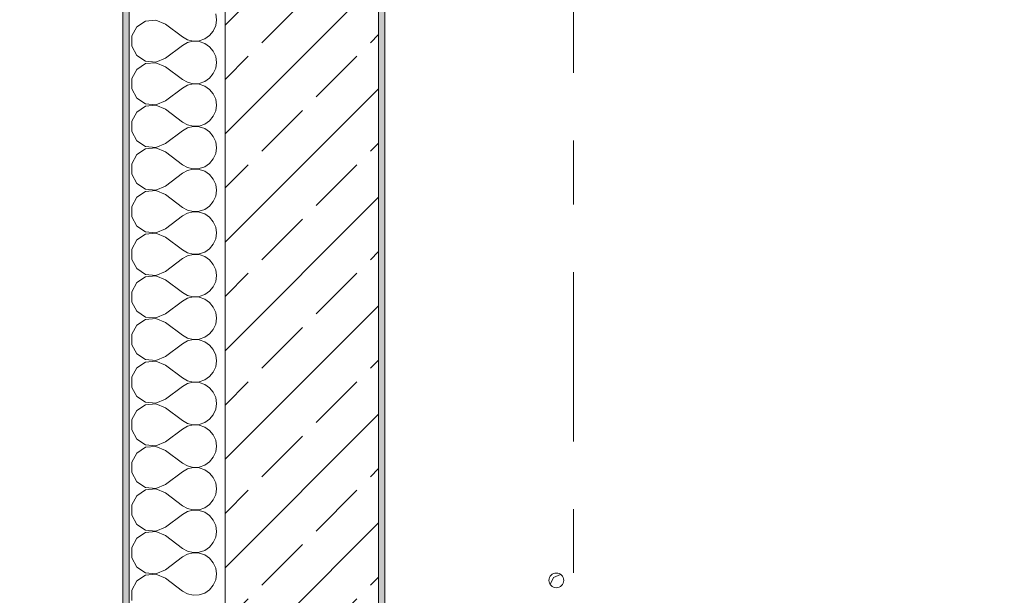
# Model space of a CAD drawing. Header units: metres. Extents: x -3.6 to 84.5, y -11 to 16.8.
# Tile 71 of 256: x -0.3 to 1.2, y 8.8 to 9.7. Entities that reach past the tile are written whole.
import ezdxf

# ---------------------------------------------------------------- set-up
doc = ezdxf.new("R2010")
doc.units = ezdxf.units.M
doc.header["$MEASUREMENT"] = 0
doc.linetypes.add('Strichlinie doppelt', pattern=[0.546806, 0.264583, -0.105833, 0.070556, -0.105833])
for name, color, linetype in [('152 - Bemaßung_ Beschriftung.Ausbau', 7, 'Continuous'), ('451 - Universal.Achsen Raster', 7, 'Continuous'), ('603 - Struktur.Bodenplatte_ Decke Roh', 7, 'Continuous'), ('604 - Struktur.Wand Aussen', 7, 'Continuous'), ('650 - Abdeckung.Fußboden Aufbau', 7, 'Continuous')]:
    doc.layers.add(name, color=color, linetype=linetype)
doc.styles.add('ERSTELLTER_STIL_2', font='txt')
doc.dimstyles.new('ERSTELLTER_STIL__1', dxfattribs={"dimtxt": 0.1, "dimasz": 0.0532, "dimexe": 0.18, "dimexo": 0.0625, "dimgap": 0, "dimtad": 1, "dimzin": 0, "dimdsep": 46, "dimtxsty": 'ERSTELLTER_STIL_2', "dimblk": 'ARROWHEAD_2', "dimblk1": 'ARROWHEAD_2', "dimblk2": 'ARROWHEAD_2', "dimcen": 0.09, "dimse1": 1, "dimse2": 1, "dimclrd": 7, "dimclre": 7, "dimclrt": 7, "dimazin": 0, "dimtfac": 1, "dimtdec": 4, "dimtmove": 0, "dimatfit": 3, "dimfxl": 1, "dimtolj": 1, "dimtzin": 0, "dimarcsym": 0})
doc.dimstyles.new('ERSTELLTER_STIL__10', dxfattribs={"dimtxt": 0.1, "dimasz": 0.0532, "dimexe": 0.18, "dimexo": 0.0625, "dimgap": 0, "dimtad": 1, "dimzin": 0, "dimdsep": 46, "dimtxsty": 'ERSTELLTER_STIL_2', "dimblk": 'ARROWHEAD_2', "dimblk1": 'ARROWHEAD_2', "dimblk2": 'ARROWHEAD_2', "dimcen": 0.09, "dimse1": 1, "dimse2": 1, "dimclrd": 256, "dimclre": 256, "dimclrt": 256, "dimazin": 0, "dimtfac": 1, "dimtdec": 4, "dimtmove": 0, "dimatfit": 3, "dimfxl": 1, "dimtolj": 1, "dimtzin": 0, "dimarcsym": 0})
doc.dimstyles.new('ERSTELLTER_STIL__3', dxfattribs={"dimtxt": 0.1, "dimasz": 0.0532, "dimexe": 0.18, "dimexo": 0.0625, "dimgap": 0, "dimtad": 1, "dimtih": 1, "dimtoh": 1, "dimzin": 0, "dimdsep": 46, "dimtxsty": 'ERSTELLTER_STIL_2', "dimblk": 'ARROWHEAD_2', "dimblk1": 'ARROWHEAD_2', "dimblk2": 'ARROWHEAD_2', "dimcen": 0.09, "dimse1": 1, "dimse2": 1, "dimclrd": 7, "dimclre": 7, "dimclrt": 7, "dimazin": 0, "dimtfac": 1, "dimtdec": 4, "dimtmove": 0, "dimatfit": 3, "dimfxl": 1, "dimtolj": 1, "dimtzin": 0, "dimarcsym": 0})
doc.dimstyles.new('ERSTELLTER_STIL__4', dxfattribs={"dimtxt": 0.1, "dimasz": 0.0532, "dimexe": 0.18, "dimexo": 0.0625, "dimgap": 0, "dimtad": 1, "dimtih": 1, "dimtoh": 1, "dimzin": 0, "dimdsep": 46, "dimtxsty": 'ERSTELLTER_STIL_2', "dimblk": 'ARROWHEAD_2', "dimblk1": 'ARROWHEAD_2', "dimblk2": 'ARROWHEAD_2', "dimcen": 0.09, "dimse1": 1, "dimse2": 1, "dimclrd": 7, "dimclre": 7, "dimclrt": 7, "dimazin": 0, "dimtfac": 1, "dimtdec": 4, "dimtmove": 2, "dimatfit": 3, "dimfxl": 1, "dimtolj": 1, "dimtzin": 0, "dimarcsym": 0})

# ---------------------------------------------------------------- blocks, each defined once
blk = doc.blocks.new('*X25')
at = {"layer": '604 - Struktur.Wand Aussen', "color": 7, "linetype": 'Continuous', "lineweight": 5}
for p, q in [((-0.0283, 9.6667), (-0.0296, 9.6758)), ((-0.153, 9.6558), (-0.1607, 9.6415)), ((-0.1395, 9.6648), (-0.153, 9.6558)), ((-0.1233, 9.6663), (-0.1395, 9.6648)), ((-0.1083, 9.66), (-0.1233, 9.6663)), ((-0.1083, 9.66), (-0.0817, 9.64)), ((-0.0333, 9.6491), (-0.0296, 9.6576)), ((-0.0296, 9.6576), (-0.0283, 9.6667)), ((-0.1607, 9.6415), (-0.1607, 9.6252)), ((-0.0817, 9.64), (-0.0736, 9.6355)), ((-0.0468, 9.6369), (-0.0392, 9.6421)), ((-0.0392, 9.6421), (-0.0333, 9.6491)), ((-0.1607, 9.6252), (-0.153, 9.6109)), ((-0.1083, 9.6067), (-0.0817, 9.6267)), ((-0.0736, 9.6311), (-0.0817, 9.6267)), ((-0.0736, 9.6355), (-0.0647, 9.6335)), ((-0.0647, 9.6332), (-0.0736, 9.6311)), ((-0.0647, 9.6335), (-0.0555, 9.6339)), ((-0.0555, 9.6328), (-0.0647, 9.6332)), ((-0.0555, 9.6339), (-0.0468, 9.6369)), ((-0.0468, 9.6298), (-0.0555, 9.6328)), ((-0.0392, 9.6246), (-0.0468, 9.6298)), ((-0.0333, 9.6175), (-0.0392, 9.6246)), ((-0.153, 9.6109), (-0.1395, 9.6019)), ((-0.1233, 9.6004), (-0.1083, 9.6067)), ((-0.0296, 9.6091), (-0.0333, 9.6175)), ((-0.0283, 9.6), (-0.0296, 9.6091)), ((-0.1395, 9.5981), (-0.153, 9.5891)), ((-0.1395, 9.6019), (-0.1233, 9.6004)), ((-0.1233, 9.5996), (-0.1395, 9.5981)), ((-0.1083, 9.5933), (-0.1233, 9.5996)), ((-0.1083, 9.5933), (-0.0817, 9.5733)), ((-0.0296, 9.5909), (-0.0283, 9.6)), ((-0.153, 9.5891), (-0.1607, 9.5748)), ((-0.0392, 9.5754), (-0.0333, 9.5825)), ((-0.0333, 9.5825), (-0.0296, 9.5909)), ((-0.1607, 9.5748), (-0.1607, 9.5585)), ((-0.0817, 9.5733), (-0.0736, 9.5689)), ((-0.0736, 9.5645), (-0.0817, 9.56)), ((-0.0736, 9.5689), (-0.0647, 9.5668)), ((-0.0647, 9.5665), (-0.0736, 9.5645)), ((-0.0647, 9.5668), (-0.0555, 9.5672)), ((-0.0555, 9.5661), (-0.0647, 9.5665)), ((-0.0555, 9.5672), (-0.0468, 9.5702)), ((-0.0468, 9.5631), (-0.0555, 9.5661)), ((-0.0468, 9.5702), (-0.0392, 9.5754)), ((-0.0392, 9.5579), (-0.0468, 9.5631)), ((-0.1607, 9.5585), (-0.153, 9.5442)), ((-0.1083, 9.54), (-0.0817, 9.56)), ((-0.0333, 9.5509), (-0.0392, 9.5579)), ((-0.0296, 9.5424), (-0.0333, 9.5509)), ((-0.153, 9.5442), (-0.1395, 9.5352)), ((-0.1395, 9.5314), (-0.153, 9.5224)), ((-0.1395, 9.5352), (-0.1233, 9.5337)), ((-0.1233, 9.533), (-0.1395, 9.5314)), ((-0.1233, 9.5337), (-0.1083, 9.54)), ((-0.1083, 9.5267), (-0.1233, 9.533)), ((-0.0283, 9.5333), (-0.0296, 9.5424)), ((-0.0296, 9.5242), (-0.0283, 9.5333)), ((-0.153, 9.5224), (-0.1607, 9.5081)), ((-0.1083, 9.5267), (-0.0817, 9.5067)), ((-0.0392, 9.5087), (-0.0333, 9.5158)), ((-0.0333, 9.5158), (-0.0296, 9.5242)), ((-0.1607, 9.5081), (-0.1607, 9.4919)), ((-0.0817, 9.5067), (-0.0736, 9.5022)), ((-0.0736, 9.5022), (-0.0647, 9.5001)), ((-0.0647, 9.4999), (-0.0736, 9.4978)), ((-0.0647, 9.5001), (-0.0555, 9.5006)), ((-0.0555, 9.4994), (-0.0647, 9.4999)), ((-0.0555, 9.5006), (-0.0468, 9.5035)), ((-0.0468, 9.4965), (-0.0555, 9.4994)), ((-0.0468, 9.5035), (-0.0392, 9.5087)), ((-0.1607, 9.4919), (-0.153, 9.4776)), ((-0.1083, 9.4733), (-0.0817, 9.4933)), ((-0.0736, 9.4978), (-0.0817, 9.4933)), ((-0.0392, 9.4913), (-0.0468, 9.4965)), ((-0.0333, 9.4842), (-0.0392, 9.4913)), ((-0.0296, 9.4758), (-0.0333, 9.4842)), ((-0.153, 9.4776), (-0.1395, 9.4686)), ((-0.1395, 9.4686), (-0.1233, 9.467)), ((-0.1233, 9.467), (-0.1083, 9.4733)), ((-0.0283, 9.4667), (-0.0296, 9.4758)), ((-0.153, 9.4558), (-0.1607, 9.4415)), ((-0.1395, 9.4648), (-0.153, 9.4558)), ((-0.1233, 9.4663), (-0.1395, 9.4648)), ((-0.1083, 9.46), (-0.1233, 9.4663)), ((-0.1083, 9.46), (-0.0817, 9.44)), ((-0.0333, 9.4491), (-0.0296, 9.4576)), ((-0.0296, 9.4576), (-0.0283, 9.4667)), ((-0.1607, 9.4415), (-0.1607, 9.4252)), ((-0.0817, 9.44), (-0.0736, 9.4355)), ((-0.0468, 9.4369), (-0.0392, 9.4421)), ((-0.0392, 9.4421), (-0.0333, 9.4491)), ((-0.1607, 9.4252), (-0.153, 9.4109)), ((-0.1083, 9.4067), (-0.0817, 9.4267)), ((-0.0736, 9.4311), (-0.0817, 9.4267)), ((-0.0736, 9.4355), (-0.0647, 9.4335)), ((-0.0647, 9.4332), (-0.0736, 9.4311)), ((-0.0647, 9.4335), (-0.0555, 9.4339)), ((-0.0555, 9.4328), (-0.0647, 9.4332)), ((-0.0555, 9.4339), (-0.0468, 9.4369)), ((-0.0468, 9.4298), (-0.0555, 9.4328)), ((-0.0392, 9.4246), (-0.0468, 9.4298)), ((-0.0333, 9.4175), (-0.0392, 9.4246)), ((-0.153, 9.4109), (-0.1395, 9.4019)), ((-0.1233, 9.4004), (-0.1083, 9.4067)), ((-0.0296, 9.4091), (-0.0333, 9.4175)), ((-0.0283, 9.4), (-0.0296, 9.4091)), ((-0.1395, 9.3981), (-0.153, 9.3891)), ((-0.1395, 9.4019), (-0.1233, 9.4004)), ((-0.1233, 9.3996), (-0.1395, 9.3981)), ((-0.1083, 9.3933), (-0.1233, 9.3996)), ((-0.1083, 9.3933), (-0.0817, 9.3733)), ((-0.0296, 9.3909), (-0.0283, 9.4)), ((-0.153, 9.3891), (-0.1607, 9.3748)), ((-0.0392, 9.3754), (-0.0333, 9.3825)), ((-0.0333, 9.3825), (-0.0296, 9.3909)), ((-0.1607, 9.3748), (-0.1607, 9.3585)), ((-0.0817, 9.3733), (-0.0736, 9.3689)), ((-0.0736, 9.3645), (-0.0817, 9.36)), ((-0.0736, 9.3689), (-0.0647, 9.3668)), ((-0.0647, 9.3665), (-0.0736, 9.3645)), ((-0.0647, 9.3668), (-0.0555, 9.3672)), ((-0.0555, 9.3661), (-0.0647, 9.3665)), ((-0.0555, 9.3672), (-0.0468, 9.3702)), ((-0.0468, 9.3631), (-0.0555, 9.3661)), ((-0.0468, 9.3702), (-0.0392, 9.3754)), ((-0.0392, 9.3579), (-0.0468, 9.3631)), ((-0.1607, 9.3585), (-0.153, 9.3442)), ((-0.1083, 9.34), (-0.0817, 9.36)), ((-0.0333, 9.3509), (-0.0392, 9.3579)), ((-0.0296, 9.3424), (-0.0333, 9.3509)), ((-0.153, 9.3442), (-0.1395, 9.3352)), ((-0.1395, 9.3314), (-0.153, 9.3224)), ((-0.1395, 9.3352), (-0.1233, 9.3337)), ((-0.1233, 9.333), (-0.1395, 9.3314)), ((-0.1233, 9.3337), (-0.1083, 9.34)), ((-0.1083, 9.3267), (-0.1233, 9.333)), ((-0.0283, 9.3333), (-0.0296, 9.3424)), ((-0.0296, 9.3242), (-0.0283, 9.3333)), ((-0.153, 9.3224), (-0.1607, 9.3081)), ((-0.1083, 9.3267), (-0.0817, 9.3067)), ((-0.0392, 9.3087), (-0.0333, 9.3158)), ((-0.0333, 9.3158), (-0.0296, 9.3242)), ((-0.1607, 9.3081), (-0.1607, 9.2919)), ((-0.0817, 9.3067), (-0.0736, 9.3022)), ((-0.0736, 9.3022), (-0.0647, 9.3001)), ((-0.0647, 9.2999), (-0.0736, 9.2978)), ((-0.0647, 9.3001), (-0.0555, 9.3006)), ((-0.0555, 9.2994), (-0.0647, 9.2999)), ((-0.0555, 9.3006), (-0.0468, 9.3035)), ((-0.0468, 9.2965), (-0.0555, 9.2994)), ((-0.0468, 9.3035), (-0.0392, 9.3087)), ((-0.1607, 9.2919), (-0.153, 9.2776)), ((-0.1083, 9.2733), (-0.0817, 9.2933)), ((-0.0736, 9.2978), (-0.0817, 9.2933)), ((-0.0392, 9.2913), (-0.0468, 9.2965)), ((-0.0333, 9.2842), (-0.0392, 9.2913)), ((-0.0296, 9.2758), (-0.0333, 9.2842)), ((-0.153, 9.2776), (-0.1395, 9.2686)), ((-0.1395, 9.2686), (-0.1233, 9.267)), ((-0.1233, 9.267), (-0.1083, 9.2733)), ((-0.0283, 9.2667), (-0.0296, 9.2758)), ((-0.153, 9.2558), (-0.1607, 9.2415)), ((-0.1395, 9.2648), (-0.153, 9.2558)), ((-0.1233, 9.2663), (-0.1395, 9.2648)), ((-0.1083, 9.26), (-0.1233, 9.2663)), ((-0.1083, 9.26), (-0.0817, 9.24)), ((-0.0333, 9.2491), (-0.0296, 9.2576)), ((-0.0296, 9.2576), (-0.0283, 9.2667)), ((-0.1607, 9.2415), (-0.1607, 9.2252)), ((-0.0817, 9.24), (-0.0736, 9.2355)), ((-0.0468, 9.2369), (-0.0392, 9.2421)), ((-0.0392, 9.2421), (-0.0333, 9.2491)), ((-0.1607, 9.2252), (-0.153, 9.2109)), ((-0.1083, 9.2067), (-0.0817, 9.2267)), ((-0.0736, 9.2311), (-0.0817, 9.2267)), ((-0.0736, 9.2355), (-0.0647, 9.2335)), ((-0.0647, 9.2332), (-0.0736, 9.2311)), ((-0.0647, 9.2335), (-0.0555, 9.2339)), ((-0.0555, 9.2328), (-0.0647, 9.2332)), ((-0.0555, 9.2339), (-0.0468, 9.2369)), ((-0.0468, 9.2298), (-0.0555, 9.2328)), ((-0.0392, 9.2246), (-0.0468, 9.2298)), ((-0.0333, 9.2175), (-0.0392, 9.2246)), ((-0.153, 9.2109), (-0.1395, 9.2019)), ((-0.1233, 9.2004), (-0.1083, 9.2067)), ((-0.0296, 9.2091), (-0.0333, 9.2175)), ((-0.0283, 9.2), (-0.0296, 9.2091)), ((-0.1395, 9.1981), (-0.153, 9.1891)), ((-0.1395, 9.2019), (-0.1233, 9.2004)), ((-0.1233, 9.1996), (-0.1395, 9.1981)), ((-0.1083, 9.1933), (-0.1233, 9.1996)), ((-0.1083, 9.1933), (-0.0817, 9.1733)), ((-0.0333, 9.1825), (-0.0296, 9.1909)), ((-0.0296, 9.1909), (-0.0283, 9.2)), ((-0.153, 9.1891), (-0.1607, 9.1748)), ((-0.0468, 9.1702), (-0.0392, 9.1754)), ((-0.0392, 9.1754), (-0.0333, 9.1825)), ((-0.1607, 9.1748), (-0.1607, 9.1585)), ((-0.1083, 9.14), (-0.0817, 9.16)), ((-0.0817, 9.1733), (-0.0736, 9.1689)), ((-0.0736, 9.1645), (-0.0817, 9.16)), ((-0.0736, 9.1689), (-0.0647, 9.1668)), ((-0.0647, 9.1665), (-0.0736, 9.1645)), ((-0.0647, 9.1668), (-0.0555, 9.1672)), ((-0.0555, 9.1661), (-0.0647, 9.1665)), ((-0.0555, 9.1672), (-0.0468, 9.1702)), ((-0.0468, 9.1631), (-0.0555, 9.1661)), ((-0.0392, 9.1579), (-0.0468, 9.1631)), ((-0.1607, 9.1585), (-0.153, 9.1442)), ((-0.0333, 9.1509), (-0.0392, 9.1579)), ((-0.0296, 9.1424), (-0.0333, 9.1509)), ((-0.153, 9.1442), (-0.1395, 9.1352)), ((-0.1395, 9.1314), (-0.153, 9.1224)), ((-0.1395, 9.1352), (-0.1233, 9.1337)), ((-0.1233, 9.133), (-0.1395, 9.1314)), ((-0.1233, 9.1337), (-0.1083, 9.14)), ((-0.1083, 9.1267), (-0.1233, 9.133)), ((-0.0283, 9.1333), (-0.0296, 9.1424)), ((-0.0296, 9.1242), (-0.0283, 9.1333)), ((-0.153, 9.1224), (-0.1607, 9.1081)), ((-0.1083, 9.1267), (-0.0817, 9.1067)), ((-0.0392, 9.1087), (-0.0333, 9.1158)), ((-0.0333, 9.1158), (-0.0296, 9.1242)), ((-0.1607, 9.1081), (-0.1607, 9.0919)), ((-0.0817, 9.1067), (-0.0736, 9.1022)), ((-0.0736, 9.1022), (-0.0647, 9.1001)), ((-0.0647, 9.0999), (-0.0736, 9.0978)), ((-0.0647, 9.1001), (-0.0555, 9.1006)), ((-0.0555, 9.0994), (-0.0647, 9.0999)), ((-0.0555, 9.1006), (-0.0468, 9.1035)), ((-0.0468, 9.0965), (-0.0555, 9.0994)), ((-0.0468, 9.1035), (-0.0392, 9.1087)), ((-0.1607, 9.0919), (-0.153, 9.0776)), ((-0.1083, 9.0733), (-0.0817, 9.0933)), ((-0.0736, 9.0978), (-0.0817, 9.0933)), ((-0.0392, 9.0913), (-0.0468, 9.0965)), ((-0.0333, 9.0842), (-0.0392, 9.0913)), ((-0.0296, 9.0758), (-0.0333, 9.0842)), ((-0.153, 9.0776), (-0.1395, 9.0686)), ((-0.1395, 9.0686), (-0.1233, 9.067)), ((-0.1233, 9.067), (-0.1083, 9.0733)), ((-0.0283, 9.0667), (-0.0296, 9.0758)), ((-0.153, 9.0558), (-0.1607, 9.0415)), ((-0.1395, 9.0648), (-0.153, 9.0558)), ((-0.1233, 9.0663), (-0.1395, 9.0648)), ((-0.1083, 9.06), (-0.1233, 9.0663)), ((-0.1083, 9.06), (-0.0817, 9.04)), ((-0.0333, 9.0491), (-0.0296, 9.0576)), ((-0.0296, 9.0576), (-0.0283, 9.0667)), ((-0.1607, 9.0415), (-0.1607, 9.0252)), ((-0.0817, 9.04), (-0.0736, 9.0355)), ((-0.0555, 9.0339), (-0.0468, 9.0369)), ((-0.0468, 9.0369), (-0.0392, 9.0421)), ((-0.0392, 9.0421), (-0.0333, 9.0491)), ((-0.1607, 9.0252), (-0.153, 9.0109)), ((-0.1083, 9.0067), (-0.0817, 9.0267)), ((-0.0736, 9.0311), (-0.0817, 9.0267)), ((-0.0736, 9.0355), (-0.0647, 9.0335)), ((-0.0647, 9.0332), (-0.0736, 9.0311)), ((-0.0647, 9.0335), (-0.0555, 9.0339)), ((-0.0555, 9.0328), (-0.0647, 9.0332)), ((-0.0468, 9.0298), (-0.0555, 9.0328)), ((-0.0392, 9.0246), (-0.0468, 9.0298)), ((-0.0333, 9.0175), (-0.0392, 9.0246)), ((-0.153, 9.0109), (-0.1395, 9.0019)), ((-0.1233, 9.0004), (-0.1083, 9.0067)), ((-0.0296, 9.0091), (-0.0333, 9.0175)), ((-0.0283, 9), (-0.0296, 9.0091)), ((-0.1395, 8.9981), (-0.153, 8.9891)), ((-0.1395, 9.0019), (-0.1233, 9.0004)), ((-0.1233, 8.9996), (-0.1395, 8.9981)), ((-0.1083, 8.9933), (-0.1233, 8.9996)), ((-0.1083, 8.9933), (-0.0817, 8.9733)), ((-0.0333, 8.9825), (-0.0296, 8.9909)), ((-0.0296, 8.9909), (-0.0283, 9)), ((-0.153, 8.9891), (-0.1607, 8.9748)), ((-0.0468, 8.9702), (-0.0392, 8.9754)), ((-0.0392, 8.9754), (-0.0333, 8.9825)), ((-0.1607, 8.9748), (-0.1607, 8.9585)), ((-0.1083, 8.94), (-0.0817, 8.96)), ((-0.0817, 8.9733), (-0.0736, 8.9689)), ((-0.0736, 8.9645), (-0.0817, 8.96)), ((-0.0736, 8.9689), (-0.0647, 8.9668)), ((-0.0647, 8.9665), (-0.0736, 8.9645)), ((-0.0647, 8.9668), (-0.0555, 8.9672)), ((-0.0555, 8.9661), (-0.0647, 8.9665)), ((-0.0555, 8.9672), (-0.0468, 8.9702)), ((-0.0468, 8.9631), (-0.0555, 8.9661)), ((-0.0392, 8.9579), (-0.0468, 8.9631)), ((-0.1607, 8.9585), (-0.153, 8.9442)), ((-0.0333, 8.9509), (-0.0392, 8.9579)), ((-0.0296, 8.9424), (-0.0333, 8.9509)), ((-0.153, 8.9442), (-0.1395, 8.9352)), ((-0.1395, 8.9314), (-0.153, 8.9224)), ((-0.1395, 8.9352), (-0.1233, 8.9337)), ((-0.1233, 8.933), (-0.1395, 8.9314)), ((-0.1233, 8.9337), (-0.1083, 8.94)), ((-0.1083, 8.9267), (-0.1233, 8.933)), ((-0.0283, 8.9333), (-0.0296, 8.9424)), ((-0.0296, 8.9242), (-0.0283, 8.9333)), ((-0.153, 8.9224), (-0.1607, 8.9081)), ((-0.1083, 8.9267), (-0.0817, 8.9067)), ((-0.0392, 8.9087), (-0.0333, 8.9158)), ((-0.0333, 8.9158), (-0.0296, 8.9242)), ((-0.1607, 8.9081), (-0.1607, 8.8919)), ((-0.0817, 8.9067), (-0.0736, 8.9022)), ((-0.0736, 8.9022), (-0.0647, 8.9001)), ((-0.0647, 8.8999), (-0.0736, 8.8978)), ((-0.0647, 8.9001), (-0.0555, 8.9006)), ((-0.0555, 8.8994), (-0.0647, 8.8999)), ((-0.0555, 8.9006), (-0.0468, 8.9035)), ((-0.0468, 8.8965), (-0.0555, 8.8994)), ((-0.0468, 8.9035), (-0.0392, 8.9087)), ((-0.1607, 8.8919), (-0.153, 8.8776)), ((-0.1083, 8.8733), (-0.0817, 8.8933)), ((-0.0736, 8.8978), (-0.0817, 8.8933)), ((-0.0392, 8.8913), (-0.0468, 8.8965)), ((-0.0333, 8.8842), (-0.0392, 8.8913)), ((-0.0296, 8.8758), (-0.0333, 8.8842)), ((-0.153, 8.8776), (-0.1395, 8.8686)), ((-0.1395, 8.8686), (-0.1233, 8.867)), ((-0.1233, 8.867), (-0.1083, 8.8733)), ((-0.0283, 8.8667), (-0.0296, 8.8758)), ((-0.153, 8.8558), (-0.1607, 8.8415)), ((-0.1395, 8.8648), (-0.153, 8.8558)), ((-0.1233, 8.8663), (-0.1395, 8.8648)), ((-0.1083, 8.86), (-0.1233, 8.8663)), ((-0.1083, 8.86), (-0.0817, 8.84)), ((-0.0333, 8.8491), (-0.0296, 8.8576)), ((-0.0296, 8.8576), (-0.0283, 8.8667)), ((-0.1607, 8.8415), (-0.1607, 8.8252)), ((-0.0817, 8.84), (-0.0736, 8.8355)), ((-0.0555, 8.8339), (-0.0468, 8.8369)), ((-0.0468, 8.8369), (-0.0392, 8.8421)), ((-0.0392, 8.8421), (-0.0333, 8.8491)), ((-0.1607, 8.8252), (-0.153, 8.8109)), ((-0.1083, 8.8067), (-0.0817, 8.8267)), ((-0.0736, 8.8311), (-0.0817, 8.8267)), ((-0.0736, 8.8355), (-0.0647, 8.8335)), ((-0.0647, 8.8332), (-0.0736, 8.8311)), ((-0.0647, 8.8335), (-0.0555, 8.8339)), ((-0.0555, 8.8328), (-0.0647, 8.8332)), ((-0.0468, 8.8298), (-0.0555, 8.8328)), ((-0.0392, 8.8246), (-0.0468, 8.8298)), ((-0.0333, 8.8175), (-0.0392, 8.8246)), ((-0.153, 8.8109), (-0.1395, 8.8019)), ((-0.1233, 8.8004), (-0.1083, 8.8067)), ((-0.0296, 8.8091), (-0.0333, 8.8175)), ((-0.0283, 8.8), (-0.0296, 8.8091)), ((-0.1395, 8.7981), (-0.153, 8.7891)), ((-0.1395, 8.8019), (-0.1233, 8.8004)), ((-0.1233, 8.7996), (-0.1395, 8.7981)), ((-0.1083, 8.7933), (-0.1233, 8.7996)), ((-0.1083, 8.7933), (-0.0817, 8.7733)), ((-0.0333, 8.7825), (-0.0296, 8.7909)), ((-0.0296, 8.7909), (-0.0283, 8.8)), ((-0.153, 8.7891), (-0.1607, 8.7748)), ((-0.0468, 8.7702), (-0.0392, 8.7754)), ((-0.0392, 8.7754), (-0.0333, 8.7825)), ((-0.1607, 8.7748), (-0.1607, 8.7585)), ((-0.0817, 8.7733), (-0.0736, 8.7689)), ((-0.0736, 8.7689), (-0.0647, 8.7668)), ((-0.0647, 8.7668), (-0.0555, 8.7672)), ((-0.0555, 8.7672), (-0.0468, 8.7702))]:
    blk.add_line(p, q, dxfattribs=at)
blk = doc.blocks.new('*D241')
at = {"layer": '152 - Bemaßung_ Beschriftung.Ausbau', "color": 160, "linetype": 'Continuous', "lineweight": 5, "true_color": 0x3232ff}
for p, q in [((-3.21, 13.7152), (-3.14, 13.6748)), ((-3.175, 13.15), (-3.175, 13.695)), ((-3.21, 13.1702), (-3.14, 13.1298)), ((-3.1225, 13.15), (-3.2275, 13.15)), ((-3.175, 8.3), (-3.175, 13.15))]:
    blk.add_line(p, q, dxfattribs=at)
at = {"layer": '152 - Bemaßung_ Beschriftung.Ausbau', "color": 160, "lineweight": 5, "true_color": 0x3232ff, "char_height": 0.1, "attachment_point": 7, "rotation": 90, "style": 'ERSTELLTER_STIL_2'}
for s, insert in [('\\A1;{\\pql;\\fArial|b0|i0|c0|p38;54\\fArial|b0|i0|c0|p38;\\A1{\\H.66x;\\S5^  ;}}', (-3.1934, 13.2457)), ('\\A1;{\\pql;\\fArial|b0|i0|c0|p38;15}', (-3.195, 13.523))]:
    blk.add_mtext(s, dxfattribs=dict(at, insert=insert))
blk = doc.blocks.new('ARROWHEAD_2')
at = {"color": 0, "linetype": 'Continuous', "lineweight": 0}
for p, q in [((-0.378, -0.655), (0.378, 0.655)), ((0, 0), (-1, 0))]:
    blk.add_line(p, q, dxfattribs=at)
blk = doc.blocks.new('*D243')
at = {"layer": '152 - Bemaßung_ Beschriftung.Ausbau', "color": 7, "linetype": 'Continuous', "lineweight": 5}
for p, q in [((-2.675, 13.845), (-2.675, 13.8792)), ((-2.64, 13.8248), (-2.71, 13.8652)), ((-2.6225, 13.845), (-2.7275, 13.845)), ((-2.675, -0.145), (-2.675, 13.845)), ((-2.71, -0.1248), (-2.64, -0.1652)), ((-2.6225, -0.145), (-2.7275, -0.145)), ((-2.675, -0.1792), (-2.675, -0.145))]:
    blk.add_line(p, q, dxfattribs=at)
at = {"layer": '152 - Bemaßung_ Beschriftung.Ausbau', "color": 7, "lineweight": 5, "insert": (-2.695, 6.679), "char_height": 0.1, "attachment_point": 7, "rotation": 90, "style": 'ERSTELLTER_STIL_2'}
blk.add_mtext('\\A1;{\\pql;\\fArial|b0|i0|c0|p38;13,99}', dxfattribs=at)
blk = doc.blocks.new('*D321')
at = {"layer": '152 - Bemaßung_ Beschriftung.Ausbau', "color": 7, "linetype": 'Continuous', "lineweight": 5}
for p, q in [((-0.165, 14.8025), (-0.165, 14.9075)), ((-0.015, 14.8025), (-0.015, 14.9075)), ((-0.1448, 14.89), (-0.1852, 14.82)), ((0.0052, 14.89), (-0.0352, 14.82)), ((-0.1992, 14.855), (-0.165, 14.855)), ((-0.165, 14.855), (-0.015, 14.855)), ((-0.015, 14.855), (1.12, 14.855))]:
    blk.add_line(p, q, dxfattribs=at)
at = {"layer": '152 - Bemaßung_ Beschriftung.Ausbau', "color": 7, "lineweight": 5, "insert": (-0.1651, 14.8645), "char_height": 0.1, "attachment_point": 7, "style": 'ERSTELLTER_STIL_2'}
blk.add_mtext('\\A1;{\\pql;\\fArial|b0|i0|c0|p38;15}', dxfattribs=at)
blk = doc.blocks.new('*D322')
at = {"layer": '152 - Bemaßung_ Beschriftung.Ausbau', "color": 7, "linetype": 'Continuous', "lineweight": 5}
for p, q in [((0.0052, 14.89), (-0.0352, 14.82)), ((-0.015, 14.855), (1.12, 14.855))]:
    blk.add_line(p, q, dxfattribs=at)
blk = doc.blocks.new('*D360')
at = {"layer": '152 - Bemaßung_ Beschriftung.Ausbau', "color": 7, "linetype": 'Continuous', "lineweight": 5}
for p, q in [((-0.165, 15.3025), (-0.165, 15.4075)), ((-0.015, 15.3025), (-0.015, 15.4075)), ((-0.1448, 15.39), (-0.1852, 15.32)), ((0.0052, 15.39), (-0.0352, 15.32)), ((-0.1992, 15.355), (-0.165, 15.355)), ((-0.165, 15.355), (-0.015, 15.355)), ((-0.015, 15.355), (0.225, 15.355))]:
    blk.add_line(p, q, dxfattribs=at)
at = {"layer": '152 - Bemaßung_ Beschriftung.Ausbau', "color": 7, "lineweight": 5, "insert": (-0.1651, 15.3645), "char_height": 0.1, "attachment_point": 7, "style": 'ERSTELLTER_STIL_2'}
blk.add_mtext('\\A1;{\\pql;\\fArial|b0|i0|c0|p38;15}', dxfattribs=at)
blk = doc.blocks.new('*D361')
at = {"layer": '152 - Bemaßung_ Beschriftung.Ausbau', "color": 7, "linetype": 'Continuous', "lineweight": 5}
for p, q in [((0.0052, 15.39), (-0.0352, 15.32)), ((-0.015, 15.355), (0.225, 15.355))]:
    blk.add_line(p, q, dxfattribs=at)
blk = doc.blocks.new('*D362')
at = {"layer": '152 - Bemaßung_ Beschriftung.Ausbau', "color": 7, "linetype": 'Continuous', "lineweight": 5}
for p, q in [((0.0052, 15.39), (-0.0352, 15.32)), ((0.2452, 15.39), (0.2048, 15.32)), ((-0.015, 15.355), (0.225, 15.355))]:
    blk.add_line(p, q, dxfattribs=at)
at = {"layer": '152 - Bemaßung_ Beschriftung.Ausbau', "color": 7, "lineweight": 5, "insert": (0.0291, 15.375), "char_height": 0.1, "attachment_point": 7, "style": 'ERSTELLTER_STIL_2'}
blk.add_mtext('\\A1;{\\pql;\\fArial|b0|i0|c0|p38;24}', dxfattribs=at)
blk = doc.blocks.new('*D363')
at = {"layer": '152 - Bemaßung_ Beschriftung.Ausbau', "color": 7, "linetype": 'Continuous', "lineweight": 5}
for p, q in [((0.225, 15.3025), (0.225, 15.4075)), ((7.67, 15.3025), (7.67, 15.4075)), ((0.2452, 15.39), (0.2048, 15.32)), ((7.6902, 15.39), (7.6498, 15.32)), ((-0.015, 15.355), (0.225, 15.355)), ((0.225, 15.355), (7.67, 15.355)), ((7.67, 15.355), (7.8, 15.355))]:
    blk.add_line(p, q, dxfattribs=at)
at = {"layer": '152 - Bemaßung_ Beschriftung.Ausbau', "color": 7, "lineweight": 5, "char_height": 0.1, "attachment_point": 7, "style": 'ERSTELLTER_STIL_2'}
for s, insert in [('\\A1;{\\pql;\\fArial|b0|i0|c0|p38;7,44\\fArial|b0|i0|c0|p38;\\A1{\\H.66x;\\S5^  ;}}', (3.7135, 15.3556)), ('\\A1;{\\pql;\\fArial|b0|i0|c0|p38;13}', (7.498, 15.375))]:
    blk.add_mtext(s, dxfattribs=dict(at, insert=insert))
blk = doc.blocks.new('*D394')
at = {"layer": '152 - Bemaßung_ Beschriftung.Ausbau', "color": 7, "linetype": 'Continuous', "lineweight": 5}
for p, q in [((-0.165, 15.8025), (-0.165, 15.9075)), ((-0.015, 15.8025), (-0.015, 15.9075)), ((-0.1448, 15.89), (-0.1852, 15.82)), ((0.0052, 15.89), (-0.0352, 15.82)), ((-0.1992, 15.855), (-0.165, 15.855)), ((-0.165, 15.855), (-0.015, 15.855)), ((-0.015, 15.855), (0.225, 15.855))]:
    blk.add_line(p, q, dxfattribs=at)
at = {"layer": '152 - Bemaßung_ Beschriftung.Ausbau', "color": 7, "lineweight": 5, "insert": (-0.1651, 15.8645), "char_height": 0.1, "attachment_point": 7, "style": 'ERSTELLTER_STIL_2'}
blk.add_mtext('\\A1;{\\pql;\\fArial|b0|i0|c0|p38;15}', dxfattribs=at)
blk = doc.blocks.new('*D395')
at = {"layer": '152 - Bemaßung_ Beschriftung.Ausbau', "color": 7, "linetype": 'Continuous', "lineweight": 5}
for p, q in [((0.0052, 15.89), (-0.0352, 15.82)), ((-0.015, 15.855), (0.225, 15.855))]:
    blk.add_line(p, q, dxfattribs=at)
blk = doc.blocks.new('*D396')
at = {"layer": '152 - Bemaßung_ Beschriftung.Ausbau', "color": 7, "linetype": 'Continuous', "lineweight": 5}
for p, q in [((0.0052, 15.89), (-0.0352, 15.82)), ((0.2452, 15.89), (0.2048, 15.82)), ((-0.015, 15.855), (0.225, 15.855))]:
    blk.add_line(p, q, dxfattribs=at)
at = {"layer": '152 - Bemaßung_ Beschriftung.Ausbau', "color": 7, "lineweight": 5, "char_height": 0.1, "attachment_point": 7, "style": 'ERSTELLTER_STIL_2'}
for s, insert in [('\\A1;{\\pql;\\fArial|b0|i0|c0|p38;15\\fArial|b0|i0|c0|p38;\\A1{\\H.66x;\\S5^  ;}}', (0.2144, 15.8666)), ('\\A1;{\\pql;\\fArial|b0|i0|c0|p38;24}', (0.0291, 15.875))]:
    blk.add_mtext(s, dxfattribs=dict(at, insert=insert))
blk = doc.blocks.new('*D397')
at = {"layer": '152 - Bemaßung_ Beschriftung.Ausbau', "color": 7, "linetype": 'Continuous', "lineweight": 5}
for p, q in [((0.225, 15.8025), (0.225, 15.9075)), ((0.2452, 15.89), (0.2048, 15.82)), ((0.4002, 15.89), (0.3598, 15.82)), ((-0.015, 15.855), (0.225, 15.855)), ((0.225, 15.855), (0.38, 15.855))]:
    blk.add_line(p, q, dxfattribs=at)
blk = doc.blocks.new('*D461')
at = {"layer": '152 - Bemaßung_ Beschriftung.Ausbau', "color": 7, "linetype": 'Continuous', "lineweight": 5}
for p, q in [((-1.175, 7.895), (-1.175, 13.695)), ((-1.21, 7.9152), (-1.14, 7.8748)), ((-1.1225, 7.895), (-1.2275, 7.895)), ((-1.175, 6.105), (-1.175, 7.895)), ((-1.21, 6.1252), (-1.14, 6.0848)), ((-1.1225, 6.105), (-1.2275, 6.105)), ((-1.175, 0.005), (-1.175, 6.105))]:
    blk.add_line(p, q, dxfattribs=at)
at = {"layer": '152 - Bemaßung_ Beschriftung.Ausbau', "color": 7, "lineweight": 5, "char_height": 0.1, "attachment_point": 7, "rotation": 90, "style": 'ERSTELLTER_STIL_2'}
for s, insert in [('\\A1;{\\pql;\\fArial|b0|i0|c0|p38;1,79}', (-1.195, 6.867)), ('\\A1;{\\pql;\\fArial|b0|i0|c0|p38;2,01}', (-1.055, 6.867))]:
    blk.add_mtext(s, dxfattribs=dict(at, insert=insert))
blk = doc.blocks.new('*D462')
at = {"layer": '152 - Bemaßung_ Beschriftung.Ausbau', "color": 7, "linetype": 'Continuous', "lineweight": 5}
for p, q in [((-1.175, 13.695), (-1.175, 13.845)), ((-1.21, 13.7152), (-1.14, 13.6748)), ((-1.1225, 13.695), (-1.2275, 13.695)), ((-1.175, 7.895), (-1.175, 13.695)), ((-1.21, 7.9152), (-1.14, 7.8748))]:
    blk.add_line(p, q, dxfattribs=at)
at = {"layer": '152 - Bemaßung_ Beschriftung.Ausbau', "color": 7, "lineweight": 5, "char_height": 0.1, "attachment_point": 7, "rotation": 90, "style": 'ERSTELLTER_STIL_2'}
for s, insert in [('\\A1;{\\pql;\\fArial|b0|i0|c0|p38;15}', (-1.195, 13.523)), ('\\A1;{\\pql;\\fArial|b0|i0|c0|p38;5,80}', (-1.195, 10.5861))]:
    blk.add_mtext(s, dxfattribs=dict(at, insert=insert))
blk = doc.blocks.new('*D473')
at = {"layer": '152 - Bemaßung_ Beschriftung.Ausbau', "color": 7, "linetype": 'Continuous', "lineweight": 5}
for p, q in [((-2.175, 8.5), (-2.175, 13)), ((-2.21, 8.5202), (-2.14, 8.4798)), ((-2.1225, 8.5), (-2.2275, 8.5)), ((-2.175, 8.1), (-2.175, 8.5)), ((-2.21, 8.1202), (-2.14, 8.0798))]:
    blk.add_line(p, q, dxfattribs=at)
at = {"layer": '152 - Bemaßung_ Beschriftung.Ausbau', "color": 7, "lineweight": 5, "insert": (-2.195, 8.2241), "char_height": 0.1, "attachment_point": 7, "rotation": 90, "style": 'ERSTELLTER_STIL_2'}
blk.add_mtext('\\A1;{\\pql;\\fArial|b0|i0|c0|p38;40}', dxfattribs=at)
blk = doc.blocks.new('*D474')
at = {"layer": '152 - Bemaßung_ Beschriftung.Ausbau', "color": 7, "linetype": 'Continuous', "lineweight": 5}
for p, q in [((-2.175, 13), (-2.175, 13.45)), ((-2.21, 13.0202), (-2.14, 12.9798)), ((-2.1225, 13), (-2.2275, 13)), ((-2.175, 8.5), (-2.175, 13)), ((-2.21, 8.5202), (-2.14, 8.4798))]:
    blk.add_line(p, q, dxfattribs=at)
at = {"layer": '152 - Bemaßung_ Beschriftung.Ausbau', "color": 7, "lineweight": 5, "insert": (-2.195, 10.617), "char_height": 0.1, "attachment_point": 7, "rotation": 90, "style": 'ERSTELLTER_STIL_2'}
blk.add_mtext('\\A1;{\\pql;\\fArial|b0|i0|c0|p38;4,50}', dxfattribs=at)
blk = doc.blocks.new('*D648')
at = {"layer": '152 - Bemaßung_ Beschriftung.Ausbau', "color": 7, "linetype": 'Continuous', "lineweight": 5}
for p, q in [((-1.675, 13.455), (-1.675, 13.695)), ((-1.71, 13.4752), (-1.64, 13.4348)), ((-1.6225, 13.455), (-1.7275, 13.455)), ((-1.675, 0.245), (-1.675, 13.455)), ((-1.71, 0.2652), (-1.64, 0.2248)), ((-1.6225, 0.245), (-1.7275, 0.245)), ((-1.675, 0.005), (-1.675, 0.245))]:
    blk.add_line(p, q, dxfattribs=at)
at = {"layer": '152 - Bemaßung_ Beschriftung.Ausbau', "color": 7, "lineweight": 5, "insert": (-1.695, 6.679), "char_height": 0.1, "attachment_point": 7, "rotation": 90, "style": 'ERSTELLTER_STIL_2'}
blk.add_mtext('\\A1;{\\pql;\\fArial|b0|i0|c0|p38;13,21}', dxfattribs=at)

msp = doc.modelspace()

# ---------------------------------------------------------------- hatches: boundary and pattern name
at = {"layer": '604 - Struktur.Wand Aussen', "linetype": 'Continuous', "lineweight": 0, "true_color": 0x000000}
h = msp.add_hatch(dxfattribs=at)
h.set_pattern_fill('Verputz_0001', color=18, style=0, pattern_type=2)
h.set_pattern_definition([(0, (0, 0), (0, 0.08660254), [0, -0.05]), (0, (0.025, 0.0433), (0, 0.08660254), [0, -0.05])])
h.paths.add_polyline_path([(-0.165, 13.845), (-0.175, 13.845), (-0.175, 7.895), (-0.165, 7.895)])
h = msp.add_hatch(dxfattribs=at)
h.set_pattern_fill('Beton__Stahlbeton_0001', color=18, style=0, pattern_type=2)
h.set_pattern_definition([(45, (0, 0), (-0.0848528, 0.0848528), []), (45, (-0.04243, 0.04243), (-0.0848528, 0.0848528), [0.09, -0.03])])
h.paths.add_polyline_path([(-0.015, 13.455), (-0.015, 7.895), (0.105, 7.895), (0.175, 7.895), (0.225, 7.895), (0.225, 13.455)])
h = msp.add_hatch(dxfattribs=at)
h.set_pattern_fill('Gips_0001', color=18, style=0, pattern_type=2)
h.set_pattern_definition([(45, (0, 0), (-0.01767767, 0.01767767), [0, -0.025])])
h.paths.add_polyline_path([(0.235, 8.51), (0.235, 12.99), (0.225, 12.99), (0.225, 8.51)])

# ---------------------------------------------------------------- linework, layer by layer
at = {"layer": '451 - Universal.Achsen Raster', "color": 160, "linetype": 'Strichlinie doppelt', "lineweight": 9, "true_color": 0x3232ff}
msp.add_line((0.53, -10.585), (0.53, 16.355), dxfattribs=at)
at = {"layer": '603 - Struktur.Bodenplatte_ Decke Roh', "color": 7, "linetype": 'Continuous', "lineweight": 5}
for p, q in [((0.4936, 8.7834), (0.4984, 8.7946)), ((0.4984, 8.7946), (0.5096, 8.7994))]:
    msp.add_line(p, q, dxfattribs=at)
at = {"layer": '603 - Struktur.Bodenplatte_ Decke Roh', "color": 7, "linetype": 'Continuous', "lineweight": 18, "flags": 128}
msp.add_lwpolyline([(62.275, 0.005), (62.275, 13.695), (50.78, 13.695), (50.78, 13), (50.84, 13), (50.84, 8.585), (49.03, 8.585), (49.03, 8.725), (47.41, 8.725), (47.41, 13), (47.48, 13), (47.48, 13.695), (14.78, 13.695), (14.78, 13), (14.84, 13), (14.84, 8.585), (13.03, 8.585), (13.03, 8.725), (11.41, 8.725), (11.41, 13), (11.48, 13), (11.48, 13.695), (-0.015, 13.695), (-0.015, 0.005)], dxfattribs=at)
at = {"layer": '603 - Struktur.Bodenplatte_ Decke Roh', "color": 7, "linetype": 'Continuous', "lineweight": 9, "flags": 128}
msp.add_lwpolyline([(0.5145, 8.79, 0.414214), (0.503, 8.8015, 0.414214), (0.4915, 8.79, 0.414214), (0.503, 8.7785, 0.414214)], format="xyb", close=True, dxfattribs=at)
at = {"layer": '604 - Struktur.Wand Aussen', "color": 7, "linetype": 'Continuous', "lineweight": 5}
msp.add_line((-0.165, 13.705), (-0.165, 7.895), dxfattribs=at)
at = {"layer": '604 - Struktur.Wand Aussen', "color": 7, "linetype": 'Continuous', "lineweight": 13}
for p, q in [((-0.015, 13.455), (-0.015, 7.895)), ((0.225, 8.51), (0.225, 12.99))]:
    msp.add_line(p, q, dxfattribs=at)
at = {"layer": '604 - Struktur.Wand Aussen', "color": 7, "linetype": 'Continuous', "lineweight": 5, "flags": 128}
for points in [[(-0.175, 13.855), (-0.175, 7.895)], [(0.235, 8.51), (0.235, 12.99)]]:
    msp.add_lwpolyline(points, dxfattribs=at)
at = {"layer": '650 - Abdeckung.Fußboden Aufbau', "color": 7, "linetype": 'Continuous', "lineweight": 13, "flags": 128}
msp.add_lwpolyline([(7.67, 12.99), (7.57, 12.99), (7.57, 13.445), (4.29, 13.445), (4.29, 12.99), (3.9702, 12.99), (3.9702, 13.445), (0.69, 13.445), (0.69, 12.99), (0.235, 12.99), (0.235, 8.51), (0.69, 8.51), (0.69, 8.09), (0.235, 8.09), (0.235, 6.01), (0.69, 6.01), (0.69, 5.19), (0.235, 5.19)], dxfattribs=at)

# ---------------------------------------------------------------- block references
at = {"layer": '604 - Struktur.Wand Aussen', "color": 7, "lineweight": 18}
msp.add_blockref('*X25', (0, 0), dxfattribs=at)

# ---------------------------------------------------------------- dimensions: what is measured, and where the dimension line sits
at = {"layer": '152 - Bemaßung_ Beschriftung.Ausbau', "color": 7, "linetype": 'Continuous', "lineweight": 5}
for base, p1, p2, dimstyle, picture, middle in [((0.225, 15.855), (-0.015, 13.695), (0.225, 6.85), 'ERSTELLTER_STIL__3', '*D396', (0.1053, 15.925)), ((-0.015, 15.855), (-0.165, 13.845), (-0.015, 6.85), 'ERSTELLTER_STIL__4', '*D394', (-0.0889, 15.9145)), ((-0.015, 15.855), (-0.015, 6.85), (-0.015, 13.695), 'ERSTELLTER_STIL__3', '*D395', (-0.018146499, 15.9250000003)), ((0.37999, 15.855), (0.225, 6.85), (0.37999, 13.44998), 'ERSTELLTER_STIL__4', '*D397', (0.42574, 15.91825)), ((7.67, 15.355), (0.225, 6.85), (7.67, 10.7499822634), 'ERSTELLTER_STIL__3', '*D363', (3.9784844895, 15.4250000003)), ((0.225, 15.355), (-0.015, 13.695), (0.225, 6.85), 'ERSTELLTER_STIL__3', '*D362', (0.1053, 15.425)), ((-0.015, 15.355), (-0.165, 13.845), (-0.015, 6.85), 'ERSTELLTER_STIL__4', '*D360', (-0.0889, 15.4145)), ((-0.015, 15.355), (-0.015, 6.85), (-0.015, 13.695), 'ERSTELLTER_STIL__3', '*D361', (-0.018146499, 15.4250000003)), ((-0.015, 14.855), (-0.165, 13.845), (-0.015, 6.85), 'ERSTELLTER_STIL__4', '*D321', (-0.0889, 14.9145)), ((-0.015, 14.855), (-0.015, 6.85), (-0.015, 13.695), 'ERSTELLTER_STIL__3', '*D322', (-0.018146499, 14.9250000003))]:
    dim = msp.add_linear_dim(base=base, p1=p1, p2=p2, dimstyle=dimstyle, dxfattribs=at)
    dim.commit()
    dim.dimension.update_dxf_attribs({"geometry": picture, "text_midpoint": middle, "dimtype": 160})
for base, p1, p2, picture, middle in [((-2.675, 13.845), (-0.165, -0.145), (-0.165, 13.845), '*D243', (-2.745, 6.847)), ((-1.175, 13.695), (0.105, 7.895), (-0.015, 13.695), '*D462', (-1.245, 10.716)), ((-1.675, 13.455), (22.1775, 0.245), (31.13, 13.455), '*D648', (-1.745, 6.847)), ((-1.175, 7.895), (0.105, 6.105), (0.105, 7.895), '*D461', (-1.245, 6.9969)), ((-2.175, 13), (0.68, 8.5), (0.38, 13), '*D474', (-2.245, 10.7468)), ((-2.175, 8.5), (0.68, 8.1), (0.68, 8.5), '*D473', (-2.245, 8.3003))]:
    dim = msp.add_linear_dim(base=base, p1=p1, p2=p2, angle=90, dimstyle='ERSTELLTER_STIL__1', dxfattribs=at)
    dim.commit()
    dim.dimension.update_dxf_attribs({"geometry": picture, "text_midpoint": middle, "dimtype": 160, "text_rotation": 90})
at = {"layer": '152 - Bemaßung_ Beschriftung.Ausbau', "color": 160, "linetype": 'Continuous', "lineweight": 5, "true_color": 0x3232ff}
dim = msp.add_linear_dim(base=(-3.175, 13.695), p1=(-3.425, 13.14998), p2=(-0.015, 13.695), angle=90, dimstyle='ERSTELLTER_STIL__10', dxfattribs=at)
dim.commit()
dim.dimension.update_dxf_attribs({"geometry": '*D241', "text_midpoint": (-3.245, 13.45697), "dimtype": 160, "text_rotation": 90})

doc.saveas('drawing.dxf')
